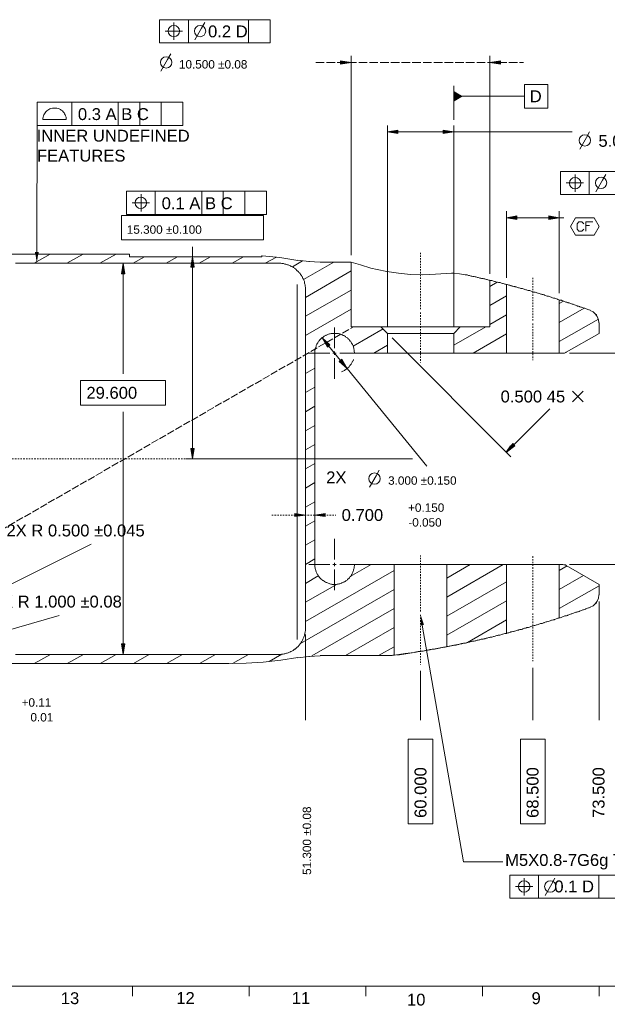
# Model space of a CAD drawing. Header units: millimetres. Extents: x 284 to 1085, y 7 to 266.
# Tile 8 of 21: x 598 to 643, y 7 to 82. Entities that reach past the tile are written whole.
import ezdxf

# ---------------------------------------------------------------- set-up
doc = ezdxf.new("R2010")
doc.units = ezdxf.units.MM
doc.linetypes.add('PDF_IMPORT', pattern=[1, 0.8, -0.2])
for name, color, linetype in [('PDF3_几何图形', 7, 'Continuous'), ('PDF3_实体填充', 7, 'Continuous'), ('PDF3_文字', 7, 'Continuous')]:
    doc.layers.add(name, color=color, linetype=linetype)
doc.styles.add('PDF F1', font='arial.ttf')

msp = doc.modelspace()

# ---------------------------------------------------------------- hatches: boundary and pattern name
at = {"layer": 'PDF3_实体填充', "transparency": 33554559}
for points in [[(623.511, 78.741), (622.714, 78.87), (622.714, 78.741), (622.714, 78.612)], [(634.806, 78.741), (634.806, 78.87), (634.009, 78.741), (634.806, 78.612)], [(621.916, 57.38), (621.313, 57.897), (621.636, 57.38), (621.722, 57.207)], [(622.908, 56.108), (622.8, 56.281), (622.606, 56.108), (623.21, 55.591)], [(629.03, 36.191), (628.771, 36.946), (628.771, 36.148)]]:
    msp.add_hatch(color=256, dxfattribs=at).paths.add_polyline_path(points)

# ---------------------------------------------------------------- linework, layer by layer
at = {"layer": 'PDF3_几何图形', "lineweight": 13}
for points in [[(617.39, 80.228), (617.39, 81.974), (609.026, 81.974), (609.026, 80.228)], [(622.714, 78.612), (623.511, 78.741), (622.714, 78.849)], [(634.806, 78.849), (634.009, 78.741), (634.806, 78.612)], [(636.638, 75.292), (636.638, 77.06), (638.384, 77.06), (638.384, 75.292)], [(610.794, 73.977), (610.794, 75.745), (599.779, 75.745), (599.779, 73.977)], [(600.21, 74.43), (601.094, 74.43), (601.956, 74.43), (601.956, 74.516), (601.956, 74.602), (601.913, 74.71), (601.892, 74.775), (601.849, 74.861), (601.805, 74.926), (601.741, 75.012), (601.676, 75.077), (601.59, 75.141), (601.525, 75.184), (601.439, 75.227), (601.353, 75.249), (601.267, 75.292), (601.18, 75.292), (601.008, 75.292), (600.922, 75.292), (600.814, 75.249), (600.728, 75.227), (600.642, 75.184), (600.577, 75.141), (600.512, 75.077), (600.426, 75.012), (600.383, 74.926), (600.318, 74.861), (600.275, 74.775), (600.254, 74.71), (600.232, 74.602), (600.21, 74.516)], [(627.046, 73.611), (626.27, 73.481), (627.046, 73.352)], [(630.474, 73.352), (631.271, 73.481), (630.474, 73.611)], [(650.994, 68.739), (650.994, 70.485), (639.354, 70.485), (639.354, 68.739)], [(617.11, 67.231), (617.11, 68.998), (606.526, 68.998), (606.526, 67.231)], [(606.138, 67.166), (606.138, 65.312), (616.894, 65.312), (616.894, 67.166)], [(636.056, 67.123), (635.259, 66.993), (636.056, 66.864)], [(638.471, 66.864), (639.247, 66.993), (638.471, 67.123)], [(640.109, 66.325), (640.475, 66.993), (641.187, 66.993), (641.898, 66.993), (642.286, 66.325), (641.898, 65.679), (641.187, 65.679), (640.475, 65.679)], [(606.397, 62.747), (606.267, 63.545), (606.138, 62.747)], [(611.635, 63.243), (611.527, 64.04), (611.397, 63.243)], [(621.916, 57.38), (621.313, 57.897), (621.722, 57.207)], [(622.606, 56.108), (623.21, 55.591), (622.8, 56.281)], [(603.056, 54.685), (603.056, 52.81), (609.479, 52.81), (609.479, 54.685)], [(611.397, 49.534), (611.527, 48.758), (611.635, 49.534)], [(635.733, 49.9), (635.259, 49.254), (635.906, 49.728)], [(619.265, 44.382), (620.063, 44.49), (619.265, 44.619)], [(621.55, 44.619), (620.774, 44.49), (621.55, 44.382)], [(606.138, 34.747), (606.267, 33.95), (606.397, 34.747)], [(627.822, 21.124), (627.822, 27.548), (629.698, 27.548), (629.698, 21.124)], [(636.315, 21.124), (636.315, 27.548), (638.19, 27.548), (638.19, 21.124)], [(643.881, 15.498), (643.881, 17.244), (635.518, 17.244), (635.518, 15.498)]]:
    msp.add_lwpolyline(points, close=True, dxfattribs=at)
for points in [[(611.203, 81.974), (611.203, 80.228)], [(615.752, 81.974), (615.752, 80.228)], [(610.104, 81.759), (610.104, 81.112), (610.772, 81.112)], [(611.699, 80.444), (612.195, 81.328), (612.454, 81.759)], [(609.458, 81.112), (610.104, 81.112), (610.104, 80.444)], [(609.134, 78.073), (609.63, 78.956), (609.889, 79.388)], [(623.511, 64.148), (623.511, 79.237)], [(634.009, 62.747), (634.009, 79.237)], [(631.271, 76.973), (631.271, 74.387)], [(631.271, 76.176), (636.638, 76.176)], [(602.387, 75.745), (602.387, 73.977)], [(605.901, 75.745), (605.901, 73.977)], [(607.539, 75.745), (607.539, 73.977)], [(609.156, 75.745), (609.156, 73.977)], [(599.736, 64.342), (599.779, 74.861)], [(626.27, 58.738), (626.27, 73.977)], [(631.271, 58.738), (631.271, 73.977)], [(627.046, 73.481), (630.474, 73.481)], [(631.271, 73.481), (640.238, 73.481)], [(640.82, 72.167), (641.316, 73.05), (641.553, 73.481)], [(640.454, 70.27), (640.454, 69.623), (641.1, 69.623)], [(641.531, 70.485), (641.531, 68.739)], [(642.027, 68.955), (642.523, 69.839), (642.782, 70.27)], [(639.785, 69.623), (640.454, 69.623), (640.454, 68.955)], [(607.625, 68.761), (607.625, 68.114), (608.272, 68.114)], [(608.703, 68.998), (608.703, 67.231)], [(612.217, 68.998), (612.217, 67.231)], [(613.833, 68.998), (613.833, 67.231)], [(615.471, 68.998), (615.471, 67.231)], [(606.957, 68.114), (607.625, 68.114), (607.625, 67.468)], [(635.259, 62.445), (635.259, 67.489)], [(639.247, 61.281), (639.247, 67.489)], [(636.056, 66.993), (638.471, 66.993)], [(639.247, 66.993), (639.591, 66.993)], [(641.122, 66.131), (640.971, 65.98), (640.734, 65.98), (640.605, 66.131), (640.605, 66.541), (640.734, 66.692), (640.971, 66.692), (641.122, 66.541)], [(641.273, 65.98), (641.273, 66.692), (641.79, 66.692)], [(641.273, 66.39), (641.553, 66.39)], [(616.765, 64.127), (616.765, 64.04), (606.763, 64.04), (606.763, 64.234), (596.266, 64.234)], [(599.542, 63.545), (600.749, 64.234)], [(602.021, 63.545), (603.25, 64.234)], [(604.521, 63.545), (605.75, 64.234)], [(611.527, 64.04), (611.527, 64.795)], [(619.481, 63.76), (618.123, 63.976), (616.786, 64.105)], [(598.12, 63.545), (618.058, 63.545), (618.08, 63.545), (618.144, 63.545), (618.209, 63.545), (618.274, 63.523), (618.338, 63.523), (618.403, 63.523), (618.446, 63.501), (618.511, 63.48), (618.575, 63.48), (618.64, 63.458), (618.705, 63.437), (618.748, 63.415), (618.812, 63.394), (618.877, 63.372), (618.92, 63.351), (618.985, 63.308), (619.05, 63.286), (619.093, 63.264), (619.157, 63.221), (619.2, 63.2), (619.244, 63.157), (619.308, 63.114), (619.351, 63.07), (619.394, 63.027), (619.438, 62.984), (619.481, 62.941), (619.524, 62.898), (619.567, 62.855), (619.61, 62.812), (619.653, 62.769), (619.696, 62.704), (619.718, 62.661), (619.761, 62.618), (619.782, 62.553), (619.826, 62.51), (619.847, 62.445), (619.869, 62.381), (619.912, 62.338), (619.933, 62.273), (619.955, 62.208), (619.976, 62.165), (619.976, 62.1), (619.998, 62.036), (620.02, 61.971), (620.041, 61.906), (620.041, 61.863), (620.041, 61.799), (620.063, 61.734), (620.063, 61.669), (620.063, 61.605), (620.063, 61.54), (620.063, 48.758), (620.063, 35.954), (620.063, 35.933), (620.063, 35.868), (620.063, 35.803), (620.063, 35.739), (620.041, 35.695), (620.041, 35.631), (620.02, 35.566), (620.02, 35.501), (619.998, 35.437), (619.976, 35.372), (619.955, 35.329), (619.933, 35.264), (619.912, 35.2), (619.89, 35.157), (619.869, 35.092), (619.847, 35.027), (619.804, 34.984), (619.782, 34.92), (619.739, 34.876), (619.718, 34.812), (619.675, 34.769), (619.632, 34.726), (619.61, 34.682), (619.567, 34.618), (619.524, 34.575), (619.481, 34.532), (619.438, 34.488), (619.373, 34.445), (619.33, 34.402), (619.287, 34.359), (619.244, 34.338), (619.179, 34.294), (619.136, 34.251), (619.071, 34.23), (619.028, 34.208), (618.963, 34.165), (618.92, 34.144), (618.856, 34.122), (618.791, 34.1), (618.748, 34.079), (618.683, 34.057), (618.618, 34.036), (618.554, 34.014), (618.511, 33.993), (618.446, 33.993), (618.381, 33.971), (618.317, 33.971), (618.252, 33.971), (618.187, 33.95), (618.123, 33.95), (618.058, 33.95), (598.12, 33.95)], [(607.022, 63.545), (607.884, 64.04)], [(609.522, 63.545), (610.384, 64.04)], [(612.023, 63.545), (612.885, 64.04)], [(614.523, 63.545), (615.385, 64.04)], [(617.023, 63.545), (617.864, 64.019)], [(619.071, 63.264), (619.847, 63.739)], [(619.481, 63.782), (620.321, 63.674), (621.183, 63.631)], [(619.912, 62.316), (622.197, 63.631)], [(620.343, 63.674), (620.343, 63.695)], [(641.596, 59.988), (641.531, 60.01), (641.488, 60.031), (641.424, 60.053), (641.359, 60.074), (641.294, 60.096), (641.251, 60.117), (641.187, 60.139), (641.122, 60.16), (641.057, 60.182), (641.014, 60.204), (640.949, 60.225), (640.885, 60.225), (640.82, 60.247), (640.777, 60.268), (640.712, 60.29), (640.648, 60.311), (640.605, 60.333), (640.54, 60.354), (640.475, 60.376), (640.411, 60.398), (640.367, 60.419), (640.303, 60.441), (640.238, 60.462), (640.173, 60.484), (640.13, 60.505), (640.066, 60.527), (640.001, 60.548), (639.936, 60.548), (639.893, 60.57), (639.829, 60.592), (639.764, 60.613), (639.699, 60.635), (639.656, 60.656), (639.591, 60.678), (639.527, 60.699), (639.462, 60.721), (639.419, 60.742), (639.354, 60.764), (639.29, 60.764), (639.225, 60.786), (639.16, 60.807), (639.117, 60.829), (639.053, 60.85), (638.988, 60.872), (638.923, 60.893), (638.88, 60.915), (638.815, 60.915), (638.751, 60.936), (638.686, 60.958), (638.643, 60.98), (638.578, 61.001), (638.514, 61.023), (638.449, 61.044), (638.406, 61.044), (638.341, 61.066), (638.277, 61.087), (638.212, 61.109), (638.147, 61.13), (638.104, 61.152), (638.04, 61.174), (637.975, 61.174), (637.91, 61.195), (637.867, 61.217), (637.802, 61.238), (637.738, 61.26), (637.673, 61.281), (637.63, 61.281), (637.565, 61.303), (637.501, 61.324), (637.436, 61.346), (637.371, 61.368), (637.328, 61.368), (637.264, 61.389), (637.199, 61.411), (637.134, 61.432), (637.07, 61.454), (637.026, 61.475), (636.962, 61.475), (636.897, 61.497), (636.832, 61.518), (636.789, 61.54), (636.725, 61.54), (636.66, 61.562), (636.595, 61.583), (636.531, 61.605), (636.488, 61.626), (636.423, 61.626), (636.358, 61.648), (636.294, 61.669), (636.229, 61.691), (636.186, 61.691), (636.121, 61.712), (636.056, 61.734), (635.992, 61.756), (635.927, 61.756), (635.884, 61.777), (635.819, 61.799), (635.755, 61.82), (635.69, 61.82), (635.625, 61.842), (635.582, 61.863), (635.518, 61.885), (635.453, 61.885), (635.388, 61.906), (635.324, 61.928), (635.28, 61.95), (635.259, 61.95), (635.194, 61.971), (635.13, 61.971), (635.086, 61.993), (635.022, 62.014), (634.957, 62.014), (634.892, 62.036), (634.828, 62.057), (634.785, 62.079), (634.72, 62.079), (634.655, 62.1), (634.591, 62.122), (634.526, 62.122), (634.461, 62.144), (634.418, 62.165), (634.354, 62.165), (634.289, 62.187), (634.224, 62.208), (634.16, 62.23), (634.116, 62.23), (634.052, 62.251), (633.987, 62.273), (633.923, 62.273), (633.858, 62.294), (633.793, 62.316), (633.75, 62.316), (633.685, 62.338), (633.621, 62.359), (633.556, 62.359), (633.491, 62.381), (633.448, 62.402), (633.384, 62.402), (633.319, 62.424), (633.254, 62.424), (633.19, 62.445), (633.125, 62.467), (633.082, 62.467), (633.017, 62.488), (632.953, 62.51), (632.888, 62.51), (632.823, 62.532), (632.759, 62.553), (632.715, 62.553), (632.651, 62.575), (632.586, 62.575), (632.521, 62.596), (632.457, 62.618), (632.392, 62.618), (632.349, 62.639), (632.284, 62.661), (632.22, 62.661), (632.155, 62.682), (632.133, 62.682), (631.724, 62.747), (631.12, 62.79), (630.711, 62.769), (629.892, 62.726), (628.943, 62.682), (628.016, 62.704), (627.09, 62.79), (626.227, 62.92), (625.473, 63.07), (624.999, 63.178), (624.223, 63.415), (623.511, 63.631), (621.183, 63.631)], [(625.753, 58.738), (623.511, 58.738), (623.511, 63.631)], [(606.267, 55.181), (606.267, 62.747)], [(611.527, 49.534), (611.527, 63.243)], [(620.063, 60.958), (623.511, 62.963)], [(631.25, 62.79), (631.12, 62.812)], [(619.438, 61.95), (619.438, 36.277)], [(626.27, 58.242), (625.753, 58.738), (631.767, 58.738), (634.009, 58.738), (634.009, 62.251)], [(634.009, 61.799), (634.569, 62.122)], [(635.259, 56.755), (635.259, 61.95)], [(620.063, 59.535), (623.511, 61.518)], [(634.009, 60.354), (635.259, 61.087)], [(639.247, 56.755), (639.247, 60.786)], [(639.247, 60.505), (639.57, 60.678)], [(620.063, 58.091), (623.511, 60.074)], [(634.009, 58.91), (635.259, 59.643)], [(639.247, 59.061), (641.143, 60.139)], [(642.243, 59.04), (642.221, 59.277), (642.135, 59.514), (641.984, 59.708), (641.812, 59.859), (641.596, 59.966)], [(642.07, 59.665), (642.092, 59.665)], [(630.754, 40.761), (626.766, 40.761), (623.77, 40.761), (623.77, 40.718), (623.77, 40.653), (623.749, 40.61), (623.749, 40.545), (623.749, 40.481), (623.727, 40.416), (623.705, 40.351), (623.684, 40.287), (623.662, 40.244), (623.641, 40.179), (623.619, 40.114), (623.598, 40.071), (623.576, 40.007), (623.533, 39.963), (623.511, 39.899), (623.468, 39.856), (623.425, 39.813), (623.382, 39.748), (623.339, 39.705), (623.296, 39.662), (623.253, 39.619), (623.21, 39.575), (623.167, 39.554), (623.102, 39.511), (623.059, 39.468), (622.994, 39.446), (622.951, 39.425), (622.886, 39.381), (622.822, 39.36), (622.779, 39.338), (622.714, 39.317), (622.649, 39.295), (622.585, 39.295), (622.541, 39.274), (622.477, 39.274), (622.412, 39.252), (622.347, 39.252), (622.283, 39.252), (622.218, 39.252), (622.153, 39.252), (622.089, 39.252), (622.024, 39.274), (621.981, 39.274), (621.916, 39.295), (621.852, 39.317), (621.787, 39.338), (621.722, 39.36), (621.679, 39.381), (621.615, 39.403), (621.571, 39.425), (621.507, 39.468), (621.464, 39.489), (621.399, 39.532), (621.356, 39.554), (621.313, 39.597), (621.248, 39.64), (621.205, 39.683), (621.162, 39.726), (621.119, 39.769), (621.076, 39.834), (621.054, 39.877), (621.011, 39.92), (620.989, 39.985), (620.946, 40.028), (620.925, 40.093), (620.903, 40.136), (620.86, 40.201), (620.839, 40.265), (620.839, 40.33), (620.817, 40.373), (620.795, 40.438), (620.795, 40.502), (620.774, 40.567), (620.774, 40.632), (620.774, 40.696), (620.774, 40.761), (620.774, 56.755), (620.774, 56.776), (620.774, 56.841), (620.774, 56.884), (620.774, 56.949), (620.795, 57.013), (620.795, 57.078), (620.817, 57.143), (620.839, 57.207), (620.86, 57.251), (620.882, 57.315), (620.903, 57.38), (620.925, 57.423), (620.968, 57.488), (620.989, 57.531), (621.033, 57.595), (621.054, 57.639), (621.097, 57.682), (621.14, 57.746), (621.183, 57.789), (621.227, 57.833), (621.27, 57.876), (621.313, 57.919), (621.377, 57.94), (621.421, 57.983), (621.485, 58.027), (621.528, 58.048), (621.593, 58.091), (621.636, 58.113), (621.701, 58.134), (621.765, 58.156), (621.809, 58.177), (621.873, 58.199), (621.938, 58.199), (622.003, 58.221), (622.067, 58.221), (622.132, 58.242), (622.175, 58.242), (622.24, 58.242), (622.304, 58.242), (622.369, 58.242), (622.434, 58.242), (622.498, 58.221), (622.563, 58.221), (622.628, 58.199), (622.671, 58.177), (622.735, 58.177), (622.8, 58.156), (622.865, 58.113), (622.908, 58.091), (622.973, 58.07), (623.016, 58.048), (623.08, 58.005), (623.123, 57.962), (623.167, 57.94), (623.231, 57.897), (623.274, 57.854), (623.317, 57.811), (623.361, 57.768), (623.404, 57.725), (623.447, 57.66), (623.49, 57.617), (623.511, 57.574), (623.555, 57.509), (623.576, 57.466), (623.619, 57.401), (623.641, 57.358), (623.662, 57.294), (623.684, 57.229), (623.705, 57.186), (623.727, 57.121), (623.727, 57.057), (623.749, 56.992), (623.749, 56.927), (623.749, 56.863), (623.77, 56.798), (623.77, 56.755), (626.27, 56.755), (631.271, 56.755), (635.259, 56.755), (639.247, 56.755), (639.527, 56.755), (639.591, 56.755), (639.656, 56.755), (639.699, 56.776), (639.764, 56.798), (639.785, 56.819), (642.264, 58.242), (642.264, 59.04)], [(639.247, 57.617), (642.221, 59.32)], [(622.261, 57.121), (622.261, 58.695)], [(623.662, 57.272), (625.926, 58.587)], [(631.271, 56.755), (631.271, 58.242), (626.27, 58.242), (626.27, 56.755)], [(631.271, 57.337), (633.707, 58.738)], [(631.271, 58.242), (631.767, 58.738)], [(632.737, 56.755), (635.259, 58.199)], [(626.615, 57.897), (635.604, 48.887)], [(621.895, 56.755), (620.321, 56.755)], [(621.809, 57.294), (622.714, 56.194)], [(622.391, 56.755), (622.132, 56.755)], [(622.261, 56.863), (622.261, 56.625)], [(622.649, 56.755), (624.223, 56.755)], [(625.236, 56.755), (626.27, 57.337)], [(635.237, 56.755), (635.259, 56.755)], [(640.023, 56.755), (654.249, 56.755)], [(622.261, 56.367), (622.261, 54.793)], [(622.779, 55.332), (622.843, 55.354), (622.886, 55.375), (622.951, 55.418), (623.016, 55.44), (623.059, 55.483), (623.123, 55.505), (623.167, 55.548), (623.21, 55.591), (623.253, 55.612), (623.296, 55.655), (623.361, 55.699), (623.382, 55.763), (623.425, 55.806), (623.468, 55.849), (623.511, 55.914), (623.533, 55.957), (623.576, 56), (623.598, 56.065), (623.619, 56.13), (623.662, 56.173), (623.684, 56.237), (623.684, 56.259)], [(620.063, 55.203), (620.774, 55.612)], [(623.21, 55.591), (629.245, 48.197)], [(620.063, 53.759), (620.774, 54.168)], [(640.26, 53.069), (641.057, 53.866)], [(640.26, 53.866), (641.057, 53.069)], [(606.267, 34.747), (606.267, 52.293)], [(620.063, 52.314), (620.774, 52.724)], [(635.819, 49.814), (638.535, 52.53)], [(620.063, 50.87), (620.774, 51.28)], [(620.063, 49.426), (620.774, 49.836)], [(628.146, 48.758), (611.009, 48.758)], [(620.063, 47.982), (620.774, 48.391)], [(624.912, 46.602), (625.408, 47.465), (625.645, 47.896)], [(620.063, 46.538), (620.774, 46.947)], [(620.063, 45.093), (620.774, 45.503)], [(620.063, 43.649), (620.774, 44.059)], [(620.063, 42.205), (620.774, 42.615)], [(622.261, 41.127), (622.261, 42.701)], [(591.933, 36.342), (603.853, 42.291)], [(620.063, 40.761), (620.774, 41.17)], [(620.063, 36.45), (626.766, 40.308)], [(621.895, 40.761), (620.321, 40.761)], [(626.766, 40.761), (626.766, 33.885), (626.745, 33.885), (626.68, 33.885), (626.615, 33.863), (626.572, 33.863), (626.508, 33.863), (626.443, 33.863), (626.378, 33.863), (626.314, 33.863), (626.249, 33.863), (626.184, 33.863), (621.183, 33.863)], [(622.391, 40.761), (622.132, 40.761)], [(622.261, 40.869), (622.261, 40.632)], [(622.261, 40.373), (622.261, 38.799)], [(622.649, 40.761), (624.223, 40.761)], [(623.447, 39.834), (625.02, 40.761)], [(630.754, 38.282), (635.022, 40.761)], [(630.754, 39.726), (632.521, 40.761)], [(630.754, 34.532), (630.754, 40.761), (635.259, 40.761), (635.259, 35.545)], [(642.264, 38.455), (642.264, 39.252), (639.785, 40.675), (639.721, 40.718), (639.656, 40.739), (639.591, 40.739), (639.527, 40.761), (639.247, 40.761), (635.259, 40.761)], [(639.247, 36.709), (639.247, 40.761)], [(639.247, 40.308), (639.85, 40.653)], [(640.023, 40.761), (654.249, 40.761)], [(620.063, 39.317), (621.033, 39.899)], [(639.247, 38.864), (641.1, 39.92)], [(619.675, 34.769), (626.766, 38.864)], [(620.063, 37.894), (622.455, 39.274)], [(630.754, 36.838), (635.259, 39.446)], [(639.247, 37.42), (642.264, 39.144)], [(630.754, 35.394), (635.259, 38.002)], [(641.596, 37.528), (641.812, 37.635), (641.984, 37.786), (642.135, 37.98), (642.221, 38.217), (642.243, 38.455)], [(620.537, 33.842), (626.766, 37.42)], [(626.766, 33.885), (626.788, 33.885), (627.607, 34.014), (628.275, 34.1), (628.34, 34.122), (628.404, 34.122), (628.469, 34.144), (628.534, 34.144), (628.577, 34.165), (628.642, 34.165), (628.706, 34.165), (628.771, 34.187), (628.836, 34.187), (628.9, 34.208), (628.965, 34.208), (629.03, 34.23), (629.073, 34.23), (629.137, 34.251), (629.202, 34.251), (629.267, 34.273), (629.331, 34.273), (629.396, 34.294), (629.461, 34.294), (629.504, 34.316), (629.568, 34.316), (629.633, 34.338), (629.698, 34.338), (629.762, 34.359), (629.827, 34.359), (629.87, 34.381), (629.935, 34.381), (629.999, 34.402), (630.064, 34.402), (630.129, 34.424), (630.193, 34.424), (630.258, 34.445), (630.301, 34.445), (630.366, 34.467), (630.431, 34.467), (630.495, 34.488), (630.56, 34.488), (630.625, 34.51), (630.689, 34.532), (630.732, 34.532), (630.797, 34.553), (630.862, 34.553), (630.926, 34.575), (630.991, 34.575), (631.056, 34.596), (631.099, 34.596), (631.163, 34.618), (631.228, 34.618), (631.293, 34.639), (631.357, 34.661), (631.422, 34.661), (631.465, 34.682), (631.53, 34.682), (631.595, 34.704), (631.659, 34.704), (631.724, 34.726), (631.789, 34.747), (631.853, 34.747), (631.896, 34.769), (631.961, 34.769), (632.026, 34.79), (632.09, 34.812), (632.155, 34.812), (632.22, 34.833), (632.263, 34.833), (632.327, 34.855), (632.392, 34.876), (632.457, 34.876), (632.521, 34.898), (632.586, 34.92), (632.629, 34.92), (632.694, 34.941), (632.759, 34.941), (632.823, 34.963), (632.888, 34.984), (632.953, 34.984), (632.996, 35.006), (633.06, 35.027), (633.125, 35.027), (633.19, 35.049), (633.254, 35.049), (633.297, 35.07), (633.362, 35.092), (633.427, 35.092), (633.491, 35.114), (633.556, 35.135), (633.621, 35.135), (633.664, 35.157), (633.729, 35.178), (633.793, 35.178), (633.858, 35.2), (633.923, 35.221), (633.987, 35.221), (634.03, 35.243), (634.095, 35.264), (634.16, 35.264), (634.224, 35.286), (634.289, 35.308), (634.332, 35.308), (634.397, 35.329), (634.461, 35.351), (634.526, 35.372), (634.591, 35.372), (634.634, 35.394), (634.698, 35.415), (634.763, 35.415), (634.828, 35.437), (634.892, 35.458), (634.957, 35.48), (635, 35.48), (635.065, 35.501), (635.13, 35.523), (635.194, 35.523), (635.259, 35.545), (635.302, 35.566), (635.367, 35.588), (635.431, 35.588), (635.496, 35.609), (635.561, 35.631), (635.604, 35.652), (635.668, 35.652), (635.733, 35.674), (635.798, 35.695), (635.862, 35.717), (635.906, 35.717), (635.97, 35.739), (636.035, 35.76), (636.1, 35.782), (636.164, 35.782), (636.207, 35.803), (636.272, 35.825), (636.337, 35.846), (636.401, 35.846), (636.466, 35.868), (636.509, 35.889), (636.574, 35.911), (636.638, 35.933), (636.703, 35.933), (636.768, 35.954), (636.811, 35.976), (636.876, 35.997), (636.94, 35.997), (637.005, 36.019), (637.048, 36.04), (637.113, 36.062), (637.177, 36.083), (637.242, 36.083), (637.307, 36.105), (637.35, 36.127), (637.414, 36.148), (637.479, 36.17), (637.544, 36.191), (637.587, 36.191), (637.652, 36.213), (637.716, 36.234), (637.781, 36.256), (637.846, 36.277), (637.889, 36.277), (637.953, 36.299), (638.018, 36.321), (638.083, 36.342), (638.126, 36.364), (638.19, 36.385), (638.255, 36.407), (638.32, 36.407), (638.384, 36.428), (638.428, 36.45), (638.492, 36.471), (638.557, 36.493), (638.622, 36.515), (638.665, 36.536), (638.729, 36.536), (638.794, 36.558), (638.859, 36.579), (638.902, 36.601), (638.966, 36.622), (639.031, 36.644), (639.096, 36.665), (639.16, 36.687), (639.203, 36.687), (639.268, 36.709), (639.333, 36.73), (639.397, 36.752), (639.441, 36.773), (639.505, 36.795), (639.57, 36.816), (639.635, 36.838), (639.678, 36.859), (639.742, 36.881), (639.807, 36.881), (639.872, 36.903), (639.915, 36.924), (639.979, 36.946), (640.044, 36.967), (640.109, 36.989), (640.152, 37.01), (640.217, 37.032), (640.281, 37.053), (640.346, 37.075), (640.389, 37.097), (640.454, 37.118), (640.518, 37.14), (640.583, 37.14), (640.626, 37.161), (640.691, 37.183), (640.755, 37.204), (640.799, 37.226), (640.863, 37.247), (640.928, 37.269), (640.993, 37.291), (641.036, 37.312), (641.1, 37.334), (641.165, 37.355), (641.23, 37.377), (641.273, 37.398), (641.337, 37.42), (641.402, 37.441), (641.467, 37.463), (641.51, 37.485), (641.575, 37.506), (641.596, 37.506)], [(642.092, 37.829), (642.07, 37.829)], [(642.264, 37.959), (642.264, 28.97)], [(592.084, 34.187), (601.439, 36.903)], [(632.306, 34.855), (635.259, 36.558)], [(619.438, 36.321), (619.438, 35.07)], [(623.08, 33.863), (626.766, 35.976)], [(628.9, 36.17), (632.004, 18.257), (635, 18.257)], [(620.063, 35.458), (620.063, 28.97)], [(625.581, 33.863), (626.766, 34.532)], [(596.266, 33.26), (614.264, 33.26), (615.579, 33.281), (616.872, 33.368), (618.187, 33.518), (619.481, 33.712)], [(599.542, 33.26), (600.771, 33.95)], [(602.043, 33.26), (603.271, 33.95)], [(604.543, 33.26), (605.75, 33.95)], [(607.043, 33.26), (608.25, 33.95)], [(609.544, 33.26), (610.751, 33.95)], [(612.044, 33.26), (613.251, 33.95)], [(614.545, 33.26), (615.752, 33.95)], [(617.304, 33.411), (618.274, 33.971)], [(621.183, 33.842), (620.321, 33.799), (619.481, 33.691)], [(620.343, 33.777), (620.343, 33.799)], [(627.025, 33.885), (628.426, 34.122)], [(637.264, 32.936), (637.264, 28.97)], [(628.771, 32.699), (628.771, 28.97)], [(637.695, 17.244), (637.695, 15.498)], [(642.243, 17.244), (642.243, 15.498)], [(636.595, 17.029), (636.595, 16.382), (637.264, 16.382)], [(638.19, 15.714), (638.686, 16.598), (638.923, 17.029)], [(635.949, 16.382), (636.595, 16.382), (636.595, 15.714)], [(682.852, 8.838), (712.836, 8.838), (505.433, 8.838), (605.384, 8.838)], [(606.979, 8.838), (606.979, 8.083)], [(615.795, 8.838), (615.795, 8.083)], [(624.632, 8.838), (624.632, 8.083)], [(633.448, 8.838), (633.448, 8.083)], [(642.264, 8.838), (642.264, 8.083)]]:
    msp.add_lwpolyline(points, dxfattribs=at)
at = {"layer": 'PDF3_几何图形', "linetype": 'PDF_IMPORT', "lineweight": 13, "ltscale": 0.811667}
msp.add_lwpolyline([(620.839, 78.741), (636.552, 78.741)], dxfattribs=at)
at = {"layer": 'PDF3_几何图形', "lineweight": 25}
for points in [[(599.628, 64.342), (599.866, 64.342)], [(635.604, 49.728), (635.259, 49.254), (635.259, 49.254)]]:
    msp.add_lwpolyline(points, close=True, dxfattribs=at)
at = {"layer": 'PDF3_几何图形', "linetype": 'PDF_IMPORT', "lineweight": 13, "ltscale": 0.135}
for points in [[(628.771, 60.074), (628.771, 64.342)], [(637.264, 59.212), (637.264, 62.467)], [(628.771, 59.816), (628.771, 56.043)], [(637.264, 58.975), (637.264, 56.216)], [(617.519, 44.49), (622.347, 44.49)], [(628.771, 37.204), (628.771, 41.429)], [(637.264, 37.312), (637.264, 41.408)], [(628.771, 36.946), (628.771, 33.195)], [(637.264, 37.053), (637.264, 33.432)]]:
    msp.add_lwpolyline(points, dxfattribs=at)
at = {"layer": 'PDF3_几何图形', "linetype": 'PDF_IMPORT', "lineweight": 13, "ltscale": 0.694392}
msp.add_lwpolyline([(579.561, 33.26), (623.705, 58.738)], dxfattribs=at)
at = {"layer": 'PDF3_几何图形', "linetype": 'PDF_IMPORT', "lineweight": 13, "ltscale": 0.136667}
msp.add_lwpolyline([(587.622, 48.758), (619.847, 48.758), (619.998, 48.758)], dxfattribs=at)
at = {"layer": 'PDF3_几何图形', "lineweight": 13}
for centre in [(610.107, 81.117), (612.09, 81.117), (609.525, 78.746), (641.189, 72.84), (640.456, 69.606), (642.418, 69.628), (607.606, 68.119), (625.281, 47.254), (636.598, 16.387), (638.581, 16.387)]:
    msp.add_circle(centre, 0.429, dxfattribs=at)
at = {"layer": 'PDF3_实体填充', "lineweight": 25, "transparency": 33554559}
for points in [[(631.271, 76.585), (631.961, 76.176), (631.271, 76.176)], [(631.271, 76.176), (631.961, 76.176), (631.271, 75.766)], [(627.046, 73.611), (627.046, 73.481), (626.27, 73.481)], [(626.27, 73.481), (627.046, 73.481), (627.046, 73.352)], [(630.474, 73.611), (631.271, 73.481), (630.474, 73.481)], [(630.474, 73.481), (631.271, 73.481), (630.474, 73.352)], [(636.056, 67.123), (636.056, 66.993), (635.259, 66.993)], [(638.471, 67.123), (639.247, 66.993), (638.471, 66.993)], [(635.259, 66.993), (636.056, 66.993), (636.056, 66.864)], [(638.471, 66.993), (639.247, 66.993), (638.471, 66.864)], [(599.628, 64.342), (599.866, 64.342), (599.736, 63.545)], [(606.267, 63.545), (606.397, 62.747), (606.138, 62.747)], [(611.527, 64.04), (611.635, 63.243), (611.397, 63.243)], [(611.397, 49.534), (611.635, 49.534), (611.527, 48.758)], [(635.604, 49.728), (635.906, 49.728), (635.259, 49.254)], [(635.733, 49.9), (635.906, 49.728), (635.604, 49.728)], [(619.265, 44.619), (620.063, 44.49), (619.265, 44.49)], [(619.265, 44.49), (620.063, 44.49), (619.265, 44.382)], [(621.55, 44.619), (621.55, 44.49), (620.774, 44.49)], [(620.774, 44.49), (621.55, 44.49), (621.55, 44.382)], [(606.138, 34.747), (606.397, 34.747), (606.267, 33.95)]]:
    msp.add_solid(points, dxfattribs=at)

# ---------------------------------------------------------------- texts
at = {"layer": 'PDF3_文字', "attachment_point": 4, "style": 'PDF F1'}
for s, insert, char_height in [('0.2 D', (612.693, 81.082), 0.8984), ('10.500 ±0.08', (610.491, 78.591), 0.63568), ('D', (637.025, 76.177), 0.898), ('0.3 A B C', (602.85, 74.824), 0.8984), ('INNER UNDEFINED', (599.73, 73.189), 0.89843), ('5.000 H7', (642.221, 72.802), 0.8984), ('FEATURES', (599.752, 71.683), 0.8984), ('0.1 A B C', (609.185, 68.079), 0.8984), ('15.300 ±0.100', (606.547, 66.09), 0.63568), ('29.600', (603.495, 53.738), 0.8984), ('0.500 45', (634.82, 53.458), 0.8984), ('2X', (621.628, 47.344), 0.8984), ('3.000 ±0.150', (626.312, 47.101), 0.63568), ('+0.150', (627.821, 45.053), 0.6357), ('0.700', (622.799, 44.491), 0.8984), ('2X R 0.500 ±0.045', (597.446, 43.321), 0.89843), ('-0.050', (627.842, 43.934), 0.6357), ('2X R 1.000 ±0.08', (596.413, 37.942), 0.89843), ('+0.11', (598.593, 30.31), 0.6357), ('0.01', (599.261, 29.19), 0.6357), ('M5X0.8-7G6g THRU', (635.161, 18.259), 0.89843), ('0.1 D', (638.883, 16.388), 0.8984), ('13', (601.556, 7.932), 0.8984), ('12', (610.291, 7.954), 0.8984), ('11', (619.025, 7.954), 0.8984), ('10', (627.738, 7.825), 0.8984), ('9', (637.161, 7.932), 0.898)]:
    msp.add_mtext(s, dxfattribs=dict(at, insert=insert, char_height=char_height))
at = {"layer": 'PDF3_文字', "attachment_point": 4, "rotation": 90, "style": 'PDF F1'}
for s, insert, char_height in [('60.000', (628.767, 21.577), 0.8984), ('68.500', (637.244, 21.577), 0.8984), ('73.500', (642.235, 21.577), 0.8984), ('51.300 ±0.08', (620.176, 17.265), 0.63568)]:
    msp.add_mtext(s, dxfattribs=dict(at, insert=insert, char_height=char_height))

doc.saveas('drawing.dxf')
